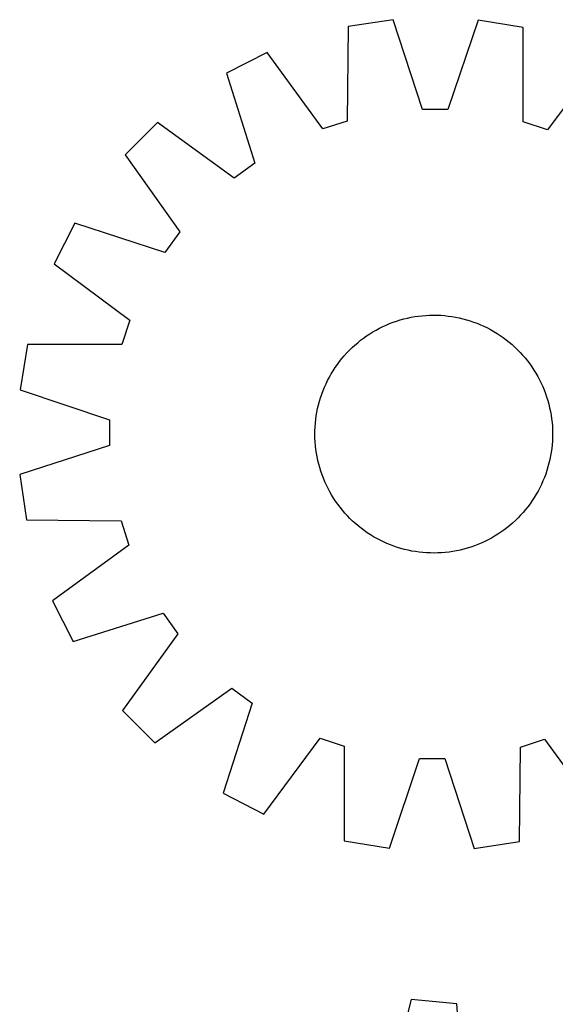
# Model space of a CAD drawing. Header units: millimetres. Extents: x 7 to 1493, y 7 to 2993.
# Tile 10 of 15: x 579 to 759, y 2662 to 2993. Entities that reach past the tile are written whole.
import ezdxf

# ---------------------------------------------------------------- set-up
doc = ezdxf.new("R2010")
doc.units = ezdxf.units.MM
doc.layers.add('CUT', color=7, linetype='CONTINUOUS', true_color=0x000000)

msp = doc.modelspace()

# ---------------------------------------------------------------- linework, layer by layer
at = {"layer": 'CUT'}
for p, q in [((704.700294, 2993.487222), (689.492806, 2991.149947)), ((714.544317, 2963.286726), (704.700294, 2993.487222)), ((733.238843, 2993.3565), (723.11857, 2963.247451)), ((748.424281, 2990.880009), (733.238843, 2993.3565)), ((689.492806, 2991.149947), (689.172063, 2959.387203)), ((748.454036, 2959.11566), (748.424281, 2990.880009)), ((662.310639, 2982.455374), (648.569716, 2975.533121)), ((681.005327, 2956.774966), (662.310639, 2982.455374)), ((775.525658, 2981.936789), (756.596499, 2956.428717)), ((648.569716, 2975.533121), (658.079899, 2945.225842)), ((723.11857, 2963.247451), (714.544317, 2963.286726)), ((625.404709, 2958.864339), (614.475409, 2948.034707)), ((651.120097, 2940.217796), (625.404709, 2958.864339)), ((689.172063, 2959.387203), (681.005327, 2956.774966)), ((756.596499, 2956.428717), (748.454036, 2959.11566)), ((614.475409, 2948.034707), (632.885595, 2922.14958)), ((658.079899, 2945.225842), (651.120097, 2940.217796)), ((597.595115, 2925.023373), (590.547273, 2911.346441)), ((627.814001, 2915.235948), (597.595115, 2925.023373)), ((632.885595, 2922.14958), (627.814001, 2915.235948)), ((590.547273, 2911.346441), (616.055345, 2892.417282)), ((710.707808, 2893.419166), (711.944968, 2893.639261)), ((711.944968, 2893.639261), (713.188431, 2893.820387)), ((713.188431, 2893.820387), (714.43697, 2893.962365)), ((714.43697, 2893.962365), (715.689352, 2894.065056)), ((715.689352, 2894.065056), (716.944342, 2894.128358)), ((716.944342, 2894.128358), (718.200701, 2894.152208)), ((718.200701, 2894.152208), (719.457189, 2894.136583)), ((719.457189, 2894.136583), (720.712567, 2894.081499)), ((720.712567, 2894.081499), (721.965594, 2893.98701)), ((721.965594, 2893.98701), (723.215036, 2893.853209)), ((723.215036, 2893.853209), (724.459658, 2893.680228)), ((724.459658, 2893.680228), (725.698233, 2893.468237)), ((616.055345, 2892.417282), (613.368402, 2884.274818)), ((700.05545, 2889.733047), (701.182082, 2890.289559)), ((701.182082, 2890.289559), (702.32564, 2890.810409)), ((702.32564, 2890.810409), (703.484993, 2891.295081)), ((703.484993, 2891.295081), (704.658998, 2891.743097)), ((704.658998, 2891.743097), (705.846496, 2892.154017)), ((705.846496, 2892.154017), (707.046316, 2892.527433)), ((707.046316, 2892.527433), (708.257272, 2892.862978)), ((708.257272, 2892.862978), (709.478171, 2893.16032)), ((709.478171, 2893.16032), (710.707808, 2893.419166)), ((725.698233, 2893.468237), (726.929537, 2893.217447)), ((726.929537, 2893.217447), (728.152357, 2892.928104)), ((728.152357, 2892.928104), (729.365484, 2892.600495)), ((729.365484, 2892.600495), (730.567723, 2892.234941)), ((730.567723, 2892.234941), (731.757886, 2891.831805)), ((731.757886, 2891.831805), (732.934799, 2891.391484)), ((732.934799, 2891.391484), (734.097301, 2890.914413)), ((734.097301, 2890.914413), (735.244243, 2890.401062)), ((735.244243, 2890.401062), (736.374495, 2889.851937)), ((694.714424, 2886.435965), (695.740128, 2887.161869)), ((695.740128, 2887.161869), (696.788127, 2887.855198)), ((696.788127, 2887.855198), (697.857388, 2888.515266)), ((697.857388, 2888.515266), (698.946853, 2889.141421)), ((698.946853, 2889.141421), (700.05545, 2889.733047)), ((736.374495, 2889.851937), (737.486941, 2889.267582)), ((737.486941, 2889.267582), (738.580483, 2888.648572)), ((738.580483, 2888.648572), (739.654041, 2887.995519)), ((739.654041, 2887.995519), (740.706557, 2887.309067)), ((740.706557, 2887.309067), (741.736992, 2886.589893)), ((581.604053, 2884.245064), (579.127562, 2869.059625)), ((613.368402, 2884.274818), (581.604053, 2884.245064)), ((690.854452, 2883.221377), (691.781088, 2884.070113)), ((691.781088, 2884.070113), (692.733927, 2884.889323)), ((692.733927, 2884.889323), (693.712027, 2885.6782)), ((693.712027, 2885.6782), (694.714424, 2886.435965)), ((741.736992, 2886.589893), (742.744329, 2885.838707)), ((742.744329, 2885.838707), (743.727573, 2885.05625)), ((743.727573, 2885.05625), (744.685754, 2884.243296)), ((744.685754, 2884.243296), (745.617927, 2883.400645)), ((687.427812, 2879.548355), (688.240766, 2880.506537)), ((688.240766, 2880.506537), (689.083417, 2881.43871)), ((689.083417, 2881.43871), (689.954932, 2882.343954)), ((689.954932, 2882.343954), (690.854452, 2883.221377)), ((745.617927, 2883.400645), (746.523172, 2882.52913)), ((746.523172, 2882.52913), (747.400595, 2881.62961)), ((747.400595, 2881.62961), (748.24933, 2880.702974)), ((748.24933, 2880.702974), (749.068541, 2879.750135)), ((685.174995, 2876.52734), (685.894169, 2877.557775)), ((685.894169, 2877.557775), (686.645355, 2878.565111)), ((686.645355, 2878.565111), (687.427812, 2879.548355)), ((749.068541, 2879.750135), (749.857418, 2878.772035)), ((749.857418, 2878.772035), (750.615182, 2877.769638)), ((750.615182, 2877.769638), (751.341087, 2876.743934)), ((683.21648, 2873.307723), (683.83549, 2874.401265)), ((683.83549, 2874.401265), (684.488543, 2875.474824)), ((684.488543, 2875.474824), (685.174995, 2876.52734)), ((751.341087, 2876.743934), (752.034415, 2875.695935)), ((752.034415, 2875.695935), (752.694483, 2874.626674)), ((752.694483, 2874.626674), (753.320639, 2873.537209)), ((681.569649, 2869.918083), (682.083001, 2871.065026)), ((682.083001, 2871.065026), (682.632125, 2872.195278)), ((682.632125, 2872.195278), (683.21648, 2873.307723)), ((753.320639, 2873.537209), (753.912265, 2872.428612)), ((753.912265, 2872.428612), (754.468777, 2871.30198)), ((754.468777, 2871.30198), (754.989626, 2870.158423)), ((579.127562, 2869.059625), (609.236611, 2858.939353)), ((680.249121, 2866.388506), (680.652257, 2867.578669)), ((680.652257, 2867.578669), (681.092578, 2868.755582)), ((681.092578, 2868.755582), (681.569649, 2869.918083)), ((754.989626, 2870.158423), (755.474298, 2868.999069)), ((755.474298, 2868.999069), (755.922315, 2867.825064)), ((755.922315, 2867.825064), (756.333234, 2866.637566)), ((679.266615, 2862.75032), (679.555958, 2863.973139)), ((679.555958, 2863.973139), (679.883567, 2865.186267)), ((679.883567, 2865.186267), (680.249121, 2866.388506)), ((756.333234, 2866.637566), (756.706651, 2865.437746)), ((756.706651, 2865.437746), (757.042195, 2864.22679)), ((757.042195, 2864.22679), (757.339538, 2863.005891)), ((678.803834, 2860.280441), (679.015825, 2861.519015)), ((679.015825, 2861.519015), (679.266615, 2862.75032)), ((757.339538, 2863.005891), (757.598384, 2861.776254)), ((757.598384, 2861.776254), (757.818478, 2860.539094)), ((757.818478, 2860.539094), (757.999604, 2859.295631)), ((609.236611, 2858.939353), (609.197336, 2850.365099)), ((678.402563, 2856.533349), (678.497052, 2857.786377)), ((678.497052, 2857.786377), (678.630853, 2859.035818)), ((678.630853, 2859.035818), (678.803834, 2860.280441)), ((757.999604, 2859.295631), (758.141583, 2858.047092)), ((758.141583, 2858.047092), (758.244273, 2856.79471)), ((678.331854, 2854.021483), (678.347479, 2855.277972)), ((678.355704, 2852.765124), (678.331854, 2854.021483)), ((678.347479, 2855.277972), (678.402563, 2856.533349)), ((758.244273, 2856.79471), (758.307575, 2855.53972)), ((758.307575, 2855.53972), (758.331425, 2854.283361)), ((758.331425, 2854.283361), (758.315801, 2853.026873)), ((678.419006, 2851.510135), (678.355704, 2852.765124)), ((678.521697, 2850.257752), (678.419006, 2851.510135)), ((758.166227, 2850.518468), (758.032426, 2849.269026)), ((758.260717, 2851.771495), (758.166227, 2850.518468)), ((758.315801, 2853.026873), (758.260717, 2851.771495)), ((609.197336, 2850.365099), (578.99684, 2840.521077)), ((678.663675, 2849.009213), (678.521697, 2850.257752)), ((678.844801, 2847.76575), (678.663675, 2849.009213)), ((679.064896, 2846.52859), (678.844801, 2847.76575)), ((757.859445, 2848.024404), (757.647455, 2846.785829)), ((758.032426, 2849.269026), (757.859445, 2848.024404)), ((679.323742, 2845.298954), (679.064896, 2846.52859)), ((679.621084, 2844.078055), (679.323742, 2845.298954)), ((679.956629, 2842.867098), (679.621084, 2844.078055)), ((757.107322, 2844.331705), (756.779712, 2843.118578)), ((757.396665, 2845.554525), (757.107322, 2844.331705)), ((757.647455, 2846.785829), (757.396665, 2845.554525)), ((680.330045, 2841.667279), (679.956629, 2842.867098)), ((680.740965, 2840.47978), (680.330045, 2841.667279)), ((756.011023, 2840.726176), (755.570702, 2839.549263)), ((756.414159, 2841.916339), (756.011023, 2840.726176)), ((756.779712, 2843.118578), (756.414159, 2841.916339)), ((578.99684, 2840.521077), (581.334115, 2825.313589)), ((681.188981, 2839.305775), (680.740965, 2840.47978)), ((681.673654, 2838.146422), (681.188981, 2839.305775)), ((682.194503, 2837.002865), (681.673654, 2838.146422)), ((755.09363, 2838.386762), (754.580279, 2837.239819)), ((755.570702, 2839.549263), (755.09363, 2838.386762)), ((682.751015, 2835.876232), (682.194503, 2837.002865)), ((683.342641, 2834.767636), (682.751015, 2835.876232)), ((683.968796, 2833.67817), (683.342641, 2834.767636)), ((753.446799, 2834.997121), (752.82779, 2833.903579)), ((754.031155, 2836.109567), (753.446799, 2834.997121)), ((754.580279, 2837.239819), (754.031155, 2836.109567)), ((684.628864, 2832.60891), (683.968796, 2833.67817)), ((685.322193, 2831.560911), (684.628864, 2832.60891)), ((686.048097, 2830.535206), (685.322193, 2831.560911)), ((750.76911, 2830.74707), (750.017924, 2829.739733)), ((751.488284, 2831.777505), (750.76911, 2830.74707)), ((752.174736, 2832.830021), (751.488284, 2831.777505)), ((752.82779, 2833.903579), (752.174736, 2832.830021)), ((686.805862, 2829.53281), (686.048097, 2830.535206)), ((687.594739, 2828.554709), (686.805862, 2829.53281)), ((688.413949, 2827.601871), (687.594739, 2828.554709)), ((689.262685, 2826.675234), (688.413949, 2827.601871)), ((748.422513, 2827.798308), (747.579862, 2826.866135)), ((749.235468, 2828.756489), (748.422513, 2827.798308)), ((750.017924, 2829.739733), (749.235468, 2828.756489)), ((581.334115, 2825.313589), (613.096859, 2824.992846)), ((613.096859, 2824.992846), (615.709097, 2816.82611)), ((690.140108, 2825.775715), (689.262685, 2826.675234)), ((691.045353, 2824.9042), (690.140108, 2825.775715)), ((691.977526, 2824.061549), (691.045353, 2824.9042)), ((692.935707, 2823.248594), (691.977526, 2824.061549)), ((744.882191, 2824.234732), (743.929353, 2823.415521)), ((745.808828, 2825.083467), (744.882191, 2824.234732)), ((746.708347, 2825.96089), (745.808828, 2825.083467)), ((747.579862, 2826.866135), (746.708347, 2825.96089)), ((693.918951, 2822.466138), (692.935707, 2823.248594)), ((694.926287, 2821.714952), (693.918951, 2822.466138)), ((695.956722, 2820.995778), (694.926287, 2821.714952)), ((697.009238, 2820.309326), (695.956722, 2820.995778)), ((740.923151, 2821.142975), (739.875152, 2820.449647)), ((741.948856, 2821.86888), (740.923151, 2821.142975)), ((742.951253, 2822.626644), (741.948856, 2821.86888)), ((743.929353, 2823.415521), (742.951253, 2822.626644)), ((698.082797, 2819.656272), (697.009238, 2820.309326)), ((699.176339, 2819.037263), (698.082797, 2819.656272)), ((700.288784, 2818.452907), (699.176339, 2819.037263)), ((701.419036, 2817.903783), (700.288784, 2818.452907)), ((702.565979, 2817.390432), (701.419036, 2817.903783)), ((703.72848, 2816.91336), (702.565979, 2817.390432)), ((734.33764, 2817.494436), (733.178287, 2817.009764)), ((735.481197, 2818.015285), (734.33764, 2817.494436)), ((736.60783, 2818.571797), (735.481197, 2818.015285)), ((737.716426, 2819.163423), (736.60783, 2818.571797)), ((738.805892, 2819.789579), (737.716426, 2819.163423)), ((739.875152, 2820.449647), (738.805892, 2819.789579)), ((615.709097, 2816.82611), (590.028688, 2798.131421)), ((704.905393, 2816.473039), (703.72848, 2816.91336)), ((706.095556, 2816.069903), (704.905393, 2816.473039)), ((707.297795, 2815.70435), (706.095556, 2816.069903)), ((708.510923, 2815.37674), (707.297795, 2815.70435)), ((709.733742, 2815.087398), (708.510923, 2815.37674)), ((710.965047, 2814.836607), (709.733742, 2815.087398)), ((712.203621, 2814.624617), (710.965047, 2814.836607)), ((713.448244, 2814.451636), (712.203621, 2814.624617)), ((714.697685, 2814.317835), (713.448244, 2814.451636)), ((715.950713, 2814.223345), (714.697685, 2814.317835)), ((717.20609, 2814.168261), (715.950713, 2814.223345)), ((718.462579, 2814.152637), (717.20609, 2814.168261)), ((719.718938, 2814.176487), (718.462579, 2814.152637)), ((720.973928, 2814.239789), (719.718938, 2814.176487)), ((722.22631, 2814.34248), (720.973928, 2814.239789)), ((723.474849, 2814.484458), (722.22631, 2814.34248)), ((724.718312, 2814.665584), (723.474849, 2814.484458)), ((725.955472, 2814.885678), (724.718312, 2814.665584)), ((727.185108, 2815.144524), (725.955472, 2814.885678)), ((728.406007, 2815.441867), (727.185108, 2815.144524)), ((729.616964, 2815.777411), (728.406007, 2815.441867)), ((730.816784, 2816.150828), (729.616964, 2815.777411)), ((732.004282, 2816.561747), (730.816784, 2816.150828)), ((733.178287, 2817.009764), (732.004282, 2816.561747)), ((590.028688, 2798.131421), (596.950941, 2784.390499)), ((596.950941, 2784.390499), (627.25822, 2793.900682)), ((627.25822, 2793.900682), (632.266266, 2786.940879)), ((632.266266, 2786.940879), (613.619723, 2761.225492)), ((624.449355, 2750.296192), (650.334483, 2768.706377)), ((650.334483, 2768.706377), (657.248114, 2763.634783)), ((613.619723, 2761.225492), (624.449355, 2750.296192)), ((657.248114, 2763.634783), (647.460689, 2733.415898)), ((661.137622, 2726.368056), (680.06678, 2751.876127)), ((680.06678, 2751.876127), (688.209244, 2749.189185)), ((747.491216, 2748.917641), (755.657953, 2751.529879)), ((755.657953, 2751.529879), (774.352641, 2725.84947)), ((688.209244, 2749.189185), (688.238999, 2717.424836)), ((747.170473, 2717.154898), (747.491216, 2748.917641)), ((703.424437, 2714.948344), (713.544709, 2745.057394)), ((713.544709, 2745.057394), (722.118963, 2745.018119)), ((722.118963, 2745.018119), (731.962985, 2714.817623)), ((647.460689, 2733.415898), (661.137622, 2726.368056)), ((688.238999, 2717.424836), (703.424437, 2714.948344)), ((731.962985, 2714.817623), (747.170473, 2717.154898)), ((710.791729, 2664.091219), (702.635923, 2633.391747)), ((726.105347, 2662.600023), (710.791729, 2664.091219)), ((728.185244, 2630.903828), (726.105347, 2662.600023))]:
    msp.add_line(p, q, dxfattribs=at)

doc.saveas('drawing.dxf')
